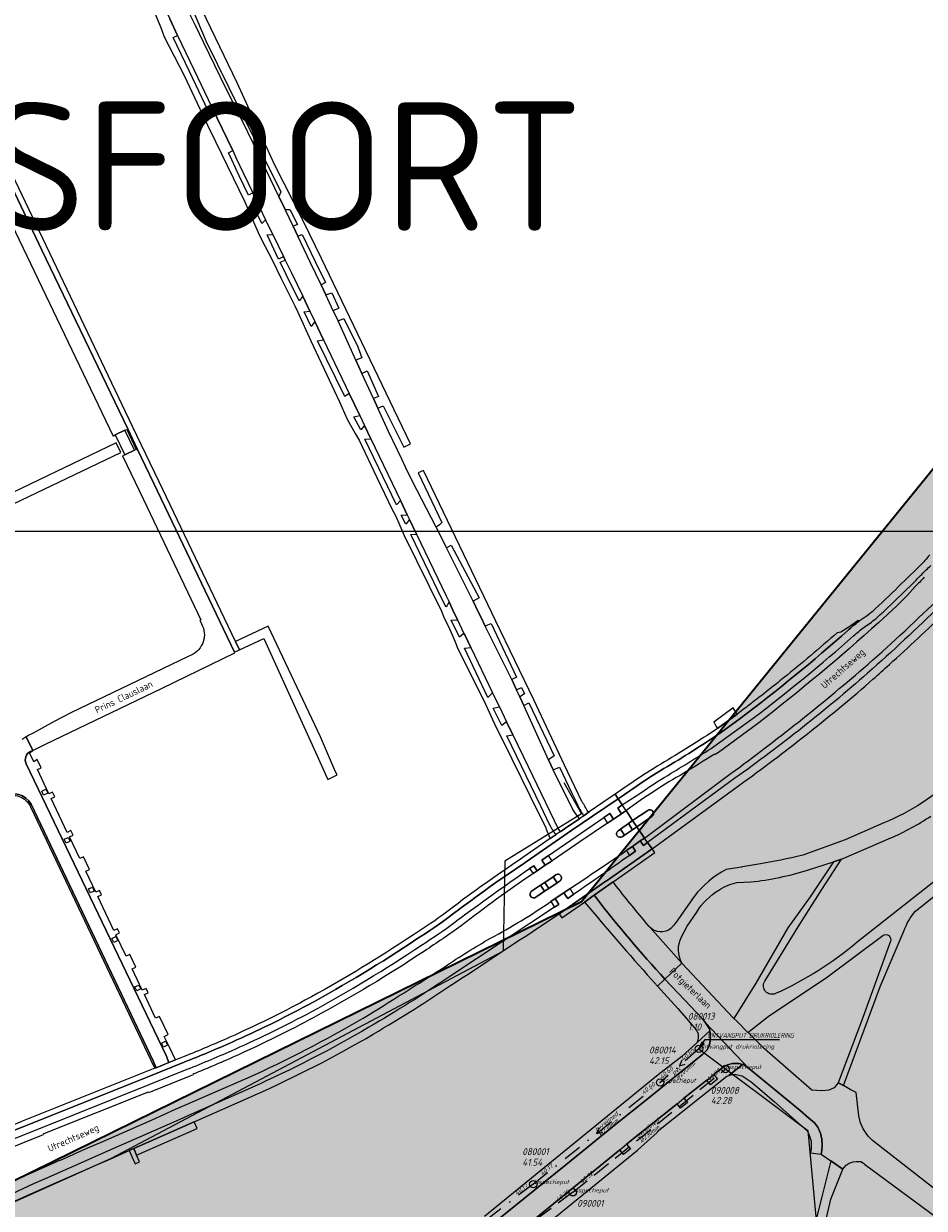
# Model space of a CAD drawing. Extents: x 148869 to 161638, y 453607 to 469810.
# Tile 127 of 256: x 153240 to 153485, y 461508 to 461830. Entities that reach past the tile are written whole.
import ezdxf
from ezdxf.enums import TextEntityAlignment as Align
from ezdxf.lldxf.tags import DXFTag

# ---------------------------------------------------------------- set-up
doc = ezdxf.new("R2010")
doc.units = 0
doc.header["$PDMODE"] = 32
doc.header["$PDSIZE"] = 2
doc.linetypes.add('RI-HWA', pattern=[7.4, 5, -2.4])
doc.linetypes.add('RI-VWA', pattern=[11, 5, -3, 0, -3])
doc.layers.get('0').update_dxf_attribs({"linetype": 'CONTINUOUS'})
doc.layers.get('DEFPOINTS').update_dxf_attribs({"linetype": 'CONTINUOUS'})
for name, color, linetype in [('2021', 41, 'CONTINUOUS'), ('2021 hatch', 41, 'CONTINUOUS'), ('B-OI-AANPIJLING', 1, 'CONTINUOUS')]:
    doc.layers.add(name, color=color, linetype=linetype)
for name, color, linetype, lineweight in [('B-OI-RI-BIJZONDERDERHEDEN-T18', 134, 'CONTINUOUS', 18), ('B-OI-RI-DRUKLEIDING-G-niet meenemen', 190, 'RI-PERS', 18), ('B-OI-RI-HWA-BOB-T18', 150, 'CONTINUOUS', 18), ('B-OI-RI-HWA-MATERIAAL-T18', 150, 'CONTINUOUS', 18), ('B-OI-RI-HWA-PUTDEKSELHOOGTE-T25', 150, 'CONTINUOUS', 25), ('B-OI-RI-HWA-PUTNUMMER-T25', 150, 'CONTINUOUS', 25), ('B-OI-RI-HWA_DIAMETER-T18', 150, 'CONTINUOUS', 18), ('B-OI-RI-HWA_RIOOLPUT-S', 150, 'CONTINUOUS', 25), ('B-OI-RI-HWA_TRANSPORTLEIDING-G', 150, 'RI-HWA', 18), ('B-OI-RI-STROOMRICHTING-S', 252, 'CONTINUOUS', 25), ('B-OI-RI-VWA-BOB-T18', 34, 'CONTINUOUS', 18), ('B-OI-RI-VWA-DIAMETER-T18', 34, 'CONTINUOUS', 18), ('B-OI-RI-VWA-MATERIAAL-T18', 34, 'CONTINUOUS', 18), ('B-OI-RI-VWA_PUTDEKSELHOOGTE-T25', 34, 'CONTINUOUS', 25), ('B-OI-RI-VWA_PUTNUMMER-T25', 34, 'CONTINUOUS', 25), ('B-OI-RI-VWA_RIOOLPUT-S', 34, 'CONTINUOUS', 25), ('B-OI-RI-VWA_TRANSPORTLEIDING-G', 34, 'RI-VWA', 18), ('B-RO-OG-TOPOGRAFIE-T18', 2, 'CONTINUOUS', 18), ('B-RO-VH-VERHARDING_ASFALT-GV', 251, 'CONTINUOUS', 18), ('B-RO-VH-VERHARDING_BEDRIJFSVLOERPLAAT-GV', 251, 'CONTINUOUS', 18), ('B-RO-VH-VERHARDING_FUNDERING_ZAND-GV', 251, 'CONTINUOUS', 18), ('B-RO-VH-VERHARDING_GRASBETONSTEEN-GV', 251, 'CONTINUOUS', 18), ('B-RO-VH-VERHARDING_HALFVERHARDING-GV', 251, 'CONTINUOUS', 18), ('B-RO-VH-VERHARDING_STRAATBAKSTEEN-GV', 251, 'CONTINUOUS', 18), ('N-OI-KG-BEHEERGRENS-G-2021', 221, 'XX-WERKGRENS', 35), ('X-XX-AL-TEKENBLAD-KADER-G-OZ', 1, 'CONTINUOUS', 25), ('X-XX-AL-TEKENBLAD-T25', 2, 'CONTINUOUS', 25)]:
    doc.layers.add(name, color=color, linetype=linetype, lineweight=lineweight)
doc.styles.add('NLCS-ISO-M1000-T35', font='NLCS-ISO.ttf', dxfattribs={"height": 3.5})
doc.styles.add('NLCS-ISO-M200-T18', font='NLCS-ISO.ttf', dxfattribs={"height": 0.36})
doc.styles.add('NLCS-ISO-M500-T18_CURSIEF', font='NLCS-ISO.ttf', dxfattribs={"oblique": 15, "height": 0.9})
doc.styles.add('NLCS-ISO-M750-T25_CURSIEF', font='NLCS-ISO.ttf', dxfattribs={"oblique": 15, "height": 1.875})
tags = doc.linetypes.add('RI-PERS', pattern='A,7,-2,["P",Standard,S=1.8,R=0,X=-0.5,Y=-0.9],-2,7,-2,[102,NLCS.SHX,S=1,R=180,X=0,Y=0],-2', length=22).pattern_tags.tags
tags[6] = DXFTag(74, 10)
doc.linetypes.add('XX-WERKGRENS', pattern='A,0,[137,NLCS.SHX,S=0.1,R=0,X=-1.1,Y=-1.35],-6', length=6)

# ---------------------------------------------------------------- blocks, each defined once
blk = doc.blocks.new('ACMAP_ANN_TEMPLATE_vwa-diam')
at = {"color": 0, "linetype": 'ByBlock', "style": 'NLCS-ISO-M500-T18_CURSIEF', "oblique": 15}
blk.add_attdef('vwa-diam', (0.3, -1.3), '', height=1.2, dxfattribs=at)
blk = doc.blocks.new('ACMAP_ANN_TEMPLATE_vwa-materiaal')
at = {"color": 0, "linetype": 'ByBlock', "style": 'NLCS-ISO-M500-T18_CURSIEF', "oblique": 15}
blk.add_attdef('vwa-mat', (0.3, 0.2), '', height=1.2, dxfattribs=at)
blk = doc.blocks.new('ACMAP_ANN_TEMPLATE_vwa-nap-l')
at = {"color": 0, "linetype": 'ByBlock', "style": 'NLCS-ISO-M500-T18_CURSIEF', "oblique": 15}
blk.add_attdef('vwa-nap-l', (3.3, 0.2), '', height=1.2, dxfattribs=at)
blk = doc.blocks.new('ACMAP_ANN_TEMPLATE_vwa-nap-r')
at = {"color": 0, "linetype": 'ByBlock', "style": 'NLCS-ISO-M500-T18_CURSIEF', "oblique": 15}
blk.add_attdef('vwa-nap-r', (-5.6, 0.2), '', height=1.2, dxfattribs=at)
blk = doc.blocks.new('ACMAP_ANN_TEMPLATE_type knoop')
at = {"layer": 'DEFPOINTS', "style": 'NLCS-ISO-M500-T18_CURSIEF', "oblique": 15}
blk.add_attdef('type_knoop', (0, 0), '', height=1.2, dxfattribs=at)
blk = doc.blocks.new('ACMAP_ANN_TEMPLATE_vwa-puth')
at = {"color": 0, "linetype": 'ByBlock', "style": 'NLCS-ISO-M750-T25_CURSIEF', "oblique": 15}
blk.add_attdef('vwa-puth', (-3, 5), '', height=1.88, dxfattribs=at)
blk = doc.blocks.new('ACMAP_ANN_TEMPLATE_vwa-putnr')
at = {"color": 0, "linetype": 'ByBlock', "style": 'NLCS-ISO-M750-T25_CURSIEF', "oblique": 15}
blk.add_attdef('vaw-putnr', (-3, 7.9), '', height=1.88, dxfattribs=at)
blk = doc.blocks.new('ACMAP_ANN_TEMPLATE_hwa-diam')
at = {"color": 0, "linetype": 'ByBlock', "style": 'NLCS-ISO-M500-T18_CURSIEF', "oblique": 15}
blk.add_attdef('hwa-diam', (-3.7, -1.3), '', height=1.2, dxfattribs=at)
blk = doc.blocks.new('ACMAP_ANN_TEMPLATE_hwa-materiaal')
at = {"color": 0, "linetype": 'ByBlock', "style": 'NLCS-ISO-M500-T18_CURSIEF', "oblique": 15}
blk.add_attdef('hwa-mat', (-3.7, 0.2), '', height=1.2, dxfattribs=at)
blk = doc.blocks.new('ACMAP_ANN_TEMPLATE_hwa-nap-l')
at = {"color": 0, "linetype": 'ByBlock', "style": 'NLCS-ISO-M500-T18_CURSIEF', "oblique": 15}
blk.add_attdef('hwa-nap-l', (3.3, 0.2), '', height=1.2, dxfattribs=at)
blk = doc.blocks.new('ACMAP_ANN_TEMPLATE_hwa-nap-r')
at = {"color": 0, "linetype": 'ByBlock', "style": 'NLCS-ISO-M500-T18_CURSIEF', "oblique": 15}
blk.add_attdef('hwa-nap-r', (-5.6, 0.2), '', height=1.2, dxfattribs=at)
blk = doc.blocks.new('ACMAP_ANN_TEMPLATE_hwa-puth')
at = {"color": 0, "linetype": 'ByBlock', "style": 'NLCS-ISO-M750-T25_CURSIEF', "oblique": 15}
blk.add_attdef('hwa-puth', (-9, -6.8), '', height=1.88, dxfattribs=at)
blk = doc.blocks.new('ACMAP_ANN_TEMPLATE_hwa-putnr')
at = {"color": 0, "linetype": 'ByBlock', "style": 'NLCS-ISO-M750-T25_CURSIEF', "oblique": 15}
blk.add_attdef('hwa-putnr', (-9, -4.1), '', height=1.88, dxfattribs=at)

msp = doc.modelspace()

# ---------------------------------------------------------------- hatches: boundary and pattern name
at = {"layer": '2021 hatch', "transparency": 33554636}
h = msp.add_hatch(color=256, dxfattribs=at)
h.dxf.hatch_style = 1
h.paths.add_polyline_path([(153826.57, 462066.25), (153947.46, 462191.01), (154055.28, 462277.11), (154084.55, 462323.51), (154239.31, 462326.82), (154306.49, 462353.82), (154388.2, 462469.94), (154437.2, 462500.14), (154551.66, 462589.48), (154652.94, 462620.29), (154689.97, 462631.74), (154910.27, 462447.69), (154936.89, 462395.54), (154956.69, 462367.04), (154981.01, 462341.27), (155014.96, 462312.37), (155089.08, 462252), (155130.97, 462169.29), (155163.94, 462056.17), (155148.2, 461966.87), (155196.02, 461912.58), (155217.82, 461862.57), (155303.92, 461822.34), (155485.37, 461548.33), (155521.4, 461502.48), (155581.82, 461452.82), (155601.14, 461355.07), (155613.01, 461296.61), (155560.2, 461155.81), (155085.91, 460999.21), (155039.1, 460983.21), (155010.86, 460976.06), (154725.47, 460991.08), (154655.4, 460953.15), (154605.07, 460869.27), (154486.06, 460830.39), (154402.82, 460843.98), (154171.11, 460596.17), (154145.15, 460533.59), (154069.54, 460287.95), (153971.58, 460462.91), (153513.93, 460549.99), (153569.41, 460682.03), (152881.49, 461034.8), (152904.11, 461239.2), (152951.54, 461324.49), (152972.83, 461377.93), (153021.69, 461437.41), (153109.43, 461452.97), (153391.54, 461591.62), (153665.34, 461928.76), (153805.21, 461951.08)])

# ---------------------------------------------------------------- linework, layer by layer
at = {"layer": '2021', "flags": 128}
msp.add_lwpolyline([(152951.54, 461324.49), (152972.83, 461377.93), (153021.69, 461437.41), (153109.43, 461452.97), (153391.54, 461591.62), (153665.34, 461928.76), (153805.21, 461951.08)], dxfattribs=at)
at = {"layer": 'B-OI-AANPIJLING', "flags": 128}
msp.add_lwpolyline([(153423.44, 461551.59), (153424.8, 461552.93), (153424.17, 461553.36), (153423.44, 461551.59), (153424.27, 461553.29), (153424.38, 461553.22), (153423.44, 461551.59), (153424.59, 461553.08), (153424.7, 461553), (153423.44, 461551.59), (153425.12, 461554.1), (153445.28, 461554.1)], dxfattribs=at)
at = {"layer": 'B-OI-RI-DRUKLEIDING-G-niet meenemen'}
for p, q in [((153386.66, 461623.94), (153391.53, 461615.44)), ((153391.53, 461615.44), (153370.63, 461602.56)), ((153370.63, 461602.56), (153370.2, 461578.09)), ((153370.2, 461578.09), (153263.66, 461521.78)), ((153423.44, 461551.59), (153453.03, 461529.38)), ((153453.03, 461529.38), (153455.89, 461498.47)), ((153263.66, 461521.78), (153212.3, 461498.7))]:
    msp.add_line(p, q, dxfattribs=at)
at = {"layer": 'B-OI-RI-HWA_RIOOLPUT-S'}
for p in [(153430.64, 461546.09), (153389.16, 461512.59)]:
    msp.add_point(p, dxfattribs=at)
at = {"layer": 'B-OI-RI-HWA_TRANSPORTLEIDING-G'}
for q in [(153430.64, 461546.09), (153344.27, 461479.25)]:
    msp.add_line((153389.16, 461512.59), q, dxfattribs=at)
at = {"layer": 'B-OI-RI-STROOMRICHTING-S'}
for points in [[(153418.77, 461548.49), (153418.14, 461547), (153419.7, 461547.4)], [(153396.3, 461530.08), (153395.62, 461528.61), (153397.2, 461528.95)]]:
    msp.add_lwpolyline(points, dxfattribs=at)
at = {"layer": 'B-OI-RI-VWA_RIOOLPUT-S'}
for p in [(153423.44, 461551.59), (153412.86, 461542.41), (153378.4, 461514.82)]:
    msp.add_point(p, dxfattribs=at)
at = {"layer": 'B-OI-RI-VWA_TRANSPORTLEIDING-G'}
for p, q in [((153423.44, 461551.59), (153412.86, 461542.41)), ((153378.4, 461514.82), (153412.86, 461542.41)), ((153378.4, 461514.82), (153347.33, 461491.06))]:
    msp.add_line(p, q, dxfattribs=at)
at = {"layer": 'B-RO-VH-VERHARDING_ASFALT-GV', "flags": 128}
for points in [[(153274.65, 461853.94), (153270.62, 461862.38), (153265.74, 461859.99), (153266.21, 461859.02), (153268.1, 461855.15), (153271.34, 461848.58), (153273.01, 461845.17), (153277.95, 461834.92), (153279.58, 461831.42), (153281.75, 461826.89), (153286.15, 461817.72), (153291.08, 461807.42), (153296.71, 461795.68), (153297.6, 461793.81), (153299.66, 461789.45), (153302.17, 461784.18), (153304.12, 461780.06), (153305.64, 461776.87)], [(153324.03, 461752.13), (153325.33, 461749.39), (153326.87, 461750.01), (153330.69, 461742.29), (153331.76, 461739.29), (153330.21, 461738.66), (153331.83, 461735.1), (153333.23, 461735.77), (153336.33, 461728.87), (153334.97, 461728.26), (153336.16, 461725.68), (153337.59, 461726.3), (153343.18, 461715.06), (153345.04, 461715.96), (153320.81, 461766.33), (153315.87, 461776.59), (153308.05, 461791.9), (153297.93, 461814.09), (153286.01, 461838.76), (153284.03, 461843.22)], [(153284.16, 461837.95), (153289.51, 461825.3), (153295.58, 461813.01), (153309.82, 461784.46), (153309.23, 461783.21), (153310.94, 461779.63), (153312.23, 461779.68), (153314.31, 461775.54), (153313.11, 461775.1), (153314.42, 461772.36), (153315.59, 461772.85), (153319.16, 461765.54), (153321.97, 461759.81), (153320.72, 461759.14), (153321.99, 461756.45), (153323.66, 461756.96), (153325.58, 461752.84), (153324.03, 461752.13)], [(153275.26, 461833.66), (153277.16, 461829.07), (153278.09, 461826.55), (153283.51, 461816.04), (153289.85, 461802.52), (153292.07, 461798.14), (153299.99, 461781.73), (153300.78, 461779.81), (153303.63, 461773.42), (153304.56, 461771.52), (153307.5, 461765.82), (153309.83, 461761.07), (153313.56, 461753.47), (153314.42, 461751.72), (153317.97, 461743.93), (153325.73, 461727.4), (153327.85, 461722.7), (153330.01, 461718.76), (153331.12, 461717), (153335.88, 461706.86), (153340.09, 461698.16), (153340.96, 461696.47), (153343.28, 461691.04), (153353.49, 461670.51), (153354.31, 461668.39), (153355.46, 461666.13), (153356.89, 461662.82), (153357.16, 461662.19), (153357.93, 461660.23), (153364.95, 461646.18), (153368.35, 461638.89), (153370.02, 461635.54), (153380.13, 461615.07), (153381.6, 461612.1)], [(153305.64, 461776.87), (153307.6, 461772.84), (153310.52, 461766.83), (153310.97, 461765.91), (153312.66, 461762.43), (153315.76, 461756.06), (153317.67, 461752.04), (153319.04, 461749.19), (153321.42, 461744.2), (153328.39, 461729.61), (153331.22, 461723.69), (153332.52, 461720.98), (153334.28, 461717.28), (153342.29, 461700.57), (153344.17, 461696.67), (153344.76, 461695.42), (153346.69, 461691.39), (153354.71, 461674.66), (153355.5, 461672.99), (153356.57, 461670.74), (153357.82, 461668.12), (153359.57, 461664.47), (153359.78, 461664.04), (153361.39, 461660.67), (153367.33, 461648.35), (153369.19, 461644.48), (153371.12, 461640.46), (153372.81, 461636.93), (153376.97, 461628.27), (153384.09, 461613.65), (153385.02, 461611.7), (153385.39, 461611.09), (153385.74, 461610.53), (153388.1, 461612.15), (153390.96, 461614.11), (153390.58, 461614.65), (153389.88, 461615.54), (153389.19, 461616.58), (153383.77, 461627.37), (153382.51, 461630.14), (153375.81, 461644.88), (153374.75, 461647.21), (153373.88, 461649.12), (153372.56, 461651.97), (153365.33, 461666.41), (153364.11, 461668.92), (153363.41, 461670.35), (153362.04, 461673.17), (153360.36, 461676.63), (153354.8, 461687.72), (153351.99, 461693.31), (153345.48, 461705.87), (153343.68, 461709.67), (153342.67, 461711.81), (153341.53, 461714.2), (153339.09, 461719.34), (153336.16, 461725.68), (153334.97, 461728.26), (153331.83, 461735.1), (153330.21, 461738.66), (153325.33, 461749.39), (153324.03, 461752.13), (153321.99, 461756.45), (153320.72, 461759.14), (153317.87, 461765.11), (153314.42, 461772.36), (153313.11, 461775.1), (153310.94, 461779.63), (153309.23, 461783.21), (153303.82, 461794.52), (153299.36, 461803.64), (153294.84, 461812.64), (153288.87, 461824.91), (153286.47, 461829.85), (153284.76, 461833.25)], [(153382.74, 461612.7), (153380.44, 461617.48), (153371.2, 461636.62), (153372.81, 461636.93), (153371.12, 461640.46), (153369.89, 461639.39), (153367.52, 461644.16), (153369.19, 461644.48), (153367.33, 461648.35), (153366.04, 461647.07), (153359.72, 461660.45), (153361.39, 461660.67), (153359.78, 461664.04), (153359.57, 461664.47), (153358.38, 461663.47), (153356.07, 461668.05), (153357.82, 461668.12), (153356.57, 461670.74), (153355.5, 461672.99), (153354.71, 461671.54), (153353.84, 461673.33), (153345.13, 461691.32), (153346.69, 461691.39), (153344.76, 461695.42), (153343.8, 461694.16), (153342.52, 461696.57), (153344.17, 461696.67), (153342.29, 461700.57), (153341.26, 461699.42), (153332.61, 461717.19), (153334.28, 461717.28), (153332.52, 461720.98), (153331.52, 461719.77), (153329.67, 461723.32), (153331.22, 461723.69), (153328.39, 461729.61), (153327.2, 461728.79), (153319.8, 461743.96), (153321.42, 461744.2), (153319.04, 461749.19), (153318.06, 461747.87), (153316.14, 461751.86), (153317.67, 461752.04), (153315.76, 461756.06), (153314.73, 461754.8), (153311.31, 461761.78), (153309.58, 461765.31), (153310.97, 461765.91), (153310.52, 461766.83), (153310.27, 461766.67), (153309.13, 461766.16), (153306.08, 461772.79), (153307.6, 461772.84), (153305.64, 461776.87), (153304.65, 461775.86), (153302.65, 461779.87), (153304.12, 461780.06), (153302.17, 461784.18), (153300.97, 461783.51), (153298.49, 461788.78), (153296.44, 461793.14), (153295.55, 461795.02), (153296.71, 461795.68), (153291.08, 461807.42), (153290.02, 461806.43), (153284.93, 461817.12), (153280.51, 461826.41), (153281.75, 461826.89), (153279.58, 461831.42)], [(153391.63, 461618.78), (153386.93, 461628.68), (153378.51, 461646.41), (153368.24, 461667.74), (153348.52, 461708.72), (153347.15, 461708.06), (153353.57, 461694.56), (153352.95, 461693.96), (153351.99, 461693.31), (153354.8, 461687.72), (153356.09, 461688.39), (153363.68, 461674.11), (153362.04, 461673.17), (153363.41, 461670.35), (153364.11, 461668.92), (153365.33, 461666.41), (153365.58, 461666.57), (153366.93, 461667.17), (153373.86, 461652.54), (153372.56, 461651.97), (153373.88, 461649.12), (153375.18, 461649.77), (153376.02, 461648), (153374.75, 461647.21), (153375.81, 461644.88), (153377.17, 461645.59), (153384.04, 461631.19), (153382.51, 461630.14), (153383.77, 461627.37), (153385.49, 461628.15), (153388.8, 461621.2), (153390.29, 461618.11)], [(153483.48, 461682.82), (153482.57, 461681.93), (153477.7, 461677.2)], [(153473.77, 461670.53), (153479.23, 461675.76), (153481.56, 461678.01)], [(153482.19, 461677.17), (153480.13, 461674.84)], [(153477.24, 461671.98), (153472.33, 461667.43)], [(153470.52, 461670.34), (153470.16, 461670.04)], [(153466.95, 461667.77), (153466.74, 461667.93), (153464.44, 461666.34), (153462, 461664.77), (153461.04, 461664.64), (153461.03, 461664.63)], [(153475.17, 461655.97), (153475.18, 461655.98)], [(153433.8, 461642.5), (153428.5, 461638.61)], [(153427.51, 461633.7), (153438.53, 461641.67)], [(153439.67, 461640.17), (153428.7, 461632.07), (153427.86, 461631.55), (153427.74, 461631.67)], [(153429.26, 461637.48), (153434.67, 461641.37)], [(153434.67, 461641.37), (153429.26, 461637.48)], [(153452.56, 461636.91), (153453.46, 461637.61)], [(153410.6, 461614.71), (153406.51, 461611.93), (153408.63, 461608.81), (153432.19, 461626.45)], [(153405.58, 461624.11), (153402.74, 461622.18), (153400.62, 461620.73), (153401.44, 461619.53), (153406.35, 461622.88)], [(153433.19, 461625.08), (153409.48, 461607.63), (153410.71, 461605.96)], [(153410.71, 461605.96), (153434.51, 461623.31)], [(153376.43, 461602.38), (153388.91, 461610.95), (153394.47, 461614.76), (153401.44, 461619.53), (153400.62, 461620.73), (153397.34, 461618.49), (153393.63, 461615.96), (153392, 461614.81), (153390.96, 461614.11), (153388.1, 461612.15), (153385.74, 461610.53), (153384.63, 461609.78), (153383.03, 461608.69), (153375.56, 461603.54)], [(153406.35, 461622.88), (153401.44, 461619.53), (153402.6, 461617.84), (153407.62, 461621.18)], [(153377.41, 461600.58), (153378.51, 461601.34), (153379.43, 461599.98), (153381.6, 461601.51), (153380.68, 461602.83), (153382.5, 461604.1), (153390.04, 461609.27), (153397.56, 461614.43), (153399.17, 461615.53), (153400.22, 461614.01), (153402.42, 461615.46), (153401.36, 461617.01), (153402.6, 461617.84), (153401.44, 461619.53), (153394.47, 461614.76), (153388.91, 461610.95), (153376.43, 461602.38)], [(153391.7, 461618.67), (153391.63, 461618.78)], [(153401.44, 461610.84), (153402.07, 461611.28), (153404.25, 461612.8), (153405.39, 461613.58), (153403.61, 461616.31), (153402.42, 461615.46), (153400.22, 461614.01), (153398.59, 461612.87), (153391.04, 461607.78)], [(153391.97, 461615.09), (153392, 461614.81), (153393.63, 461615.96), (153393.25, 461616.04)], [(153403.61, 461616.31), (153405.39, 461613.58), (153409.5, 461616.37)], [(153409.5, 461616.37), (153405.39, 461613.58)], [(153405.39, 461613.58), (153406.51, 461611.93), (153410.6, 461614.71)], [(153402.07, 461611.28), (153401.44, 461610.84)], [(153402.58, 461609.22), (153403.2, 461609.65), (153402.07, 461611.28)], [(153403.67, 461605.43), (153405.35, 461606.54), (153407.47, 461608.05), (153408.63, 461608.81), (153406.51, 461611.93), (153405.36, 461611.12), (153403.2, 461609.65), (153402.58, 461609.22)], [(153473.67, 461613.01), (153463.16, 461608.35), (153451.64, 461604.24)], [(153391.04, 461607.78), (153383.49, 461602.7), (153381.6, 461601.51), (153379.43, 461599.98), (153378.33, 461599.18)], [(153383.03, 461608.69), (153384.63, 461609.78)], [(153385.43, 461588.28), (153398.09, 461597.09), (153398.2, 461597.16), (153410.71, 461605.96), (153409.48, 461607.63), (153408.33, 461606.83), (153407.47, 461608.05), (153405.35, 461606.54), (153406.21, 461605.31), (153404.55, 461604.14)], [(153452.94, 461600.1), (153460.02, 461602.36), (153460.04, 461602.36), (153462.14, 461603.15), (153462.76, 461603.38), (153475.61, 461608.88)], [(153439.6, 461601.74), (153435.23, 461601.01), (153434.99, 461600.97), (153430.85, 461600.31)], [(153377.95, 461594.38), (153380.39, 461596.01), (153381.51, 461596.78), (153383.78, 461598.3), (153384.51, 461598.83)], [(153384.51, 461598.83), (153383.78, 461598.3), (153384.86, 461596.7)], [(153379.08, 461592.77), (153381.47, 461594.4), (153380.39, 461596.01), (153377.95, 461594.38)], [(153385.67, 461597.24), (153384.86, 461596.7), (153382.59, 461595.1), (153381.47, 461594.4), (153379.08, 461592.77)], [(153383.21, 461591.59), (153384.33, 461592.41), (153386.73, 461593.99), (153388.39, 461595.13)], [(153384.86, 461596.7), (153385.67, 461597.24)], [(153400.53, 461596.32), (153400.09, 461596.92), (153398.91, 461596.11), (153394.92, 461593.36)], [(153433.69, 461596.74), (153437.54, 461596.91)], [(153389.45, 461593.59), (153387.77, 461592.42), (153386.73, 461593.99), (153384.33, 461592.41), (153385.37, 461590.83), (153384.21, 461590.08), (153355.97, 461571.39)], [(153395.36, 461592.76), (153394.92, 461593.36), (153392.36, 461591.43)], [(153394.92, 461593.36), (153395.36, 461592.76)], [(153422.1, 461593.01), (153417.2, 461585.95), (153416.51, 461585.12), (153415.82, 461584.28)], [(153355.51, 461589.26), (153354.83, 461588.71)], [(153356.48, 461588.16), (153355.94, 461587.74)], [(153355.94, 461587.74), (153356.48, 461588.16)], [(153418.72, 461582), (153420.2, 461584.88), (153422.82, 461588.75)], [(153357.11, 461586.01), (153357.64, 461586.41)], [(153409.92, 461584.81), (153408.85, 461586.05)], [(153410.08, 461584.65), (153418.82, 461574.83)], [(153414.18, 461570.54), (153418.82, 461574.83), (153410.08, 461584.65)], [(153346.09, 461582.7), (153343.57, 461581.09)], [(153504.77, 461500), (153470.57, 461526.63), (153469.4, 461527.81), (153468.08, 461529.86), (153467.29, 461531.49), (153466.88, 461533.4), (153466.12, 461539.68), (153464.54, 461540.55), (153462.68, 461541.58), (153461.27, 461542.36), (153460.19, 461541.01), (153458.69, 461540.33), (153456.79, 461540.16), (153454.13, 461540.34), (153441.27, 461551.55), (153436.8, 461555.98), (153436.73, 461556.05), (153433.7, 461559.05), (153432.93, 461559.81), (153432.69, 461560.04), (153418.82, 461574.83), (153414.18, 461570.54), (153419.57, 461564.8), (153424.4, 461559.71), (153425.23, 461558.67), (153425.23, 461558.66), (153436.81, 461546.4), (153436.82, 461546.39), (153450.95, 461534.84), (153453.22, 461532.87), (153454.79, 461531.43), (153455.73, 461530.28), (153456.48, 461528.67), (153456.85, 461527), (153456.92, 461525.35), (153456.83, 461524.06), (153456.66, 461522.93), (153459.26, 461521.12), (153462.49, 461518.87), (153462.82, 461519.22), (153463.48, 461519.93), (153464.29, 461520.51), (153465.36, 461520.87), (153466.16, 461520.99), (153467.4, 461520.96), (153468.11, 461520.49), (153468.42, 461520.28), (153495.81, 461500)], [(153410.55, 461570.4), (153412.12, 461568.64), (153414.18, 461570.54)], [(153375.72, 461502.83), (153401.9, 461524.12), (153403.76, 461525.63), (153409.98, 461530.69), (153417.47, 461536.65), (153419.35, 461538.14), (153425.56, 461543.08), (153427.43, 461544.57), (153430.02, 461546.63), (153431.2, 461547.22), (153432.59, 461547.63), (153434.26, 461547.62), (153435.24, 461547.35), (153435.51, 461547.28), (153436.81, 461546.4), (153425.23, 461558.66), (153425.78, 461557.87), (153426.28, 461557.01), (153426.39, 461556.45), (153426.49, 461555.94), (153426.48, 461553.81), (153426.32, 461552.58), (153425.68, 461551.31), (153424.5, 461550.09), (153408.79, 461537.41), (153401.28, 461531.49), (153387.28, 461520.05), (153362.46, 461500)], [(153362.46, 461500), (153387.28, 461520.05), (153401.28, 461531.49), (153408.79, 461537.41), (153424.5, 461550.09), (153425.68, 461551.31), (153426.32, 461552.58), (153426.48, 461553.81), (153426.49, 461555.94), (153426.39, 461556.45), (153422.94, 461553.3), (153418.81, 461549.53), (153412.35, 461544.55), (153365.18, 461506.06)], [(153283.48, 461549.49), (153282.2, 461548.98), (153281.19, 461548.59), (153281.14, 461548.57), (153279.39, 461547.86), (153275.91, 461546.43), (153275.54, 461546.28), (153239.29, 461531.79), (153238.77, 461531.59), (153235.33, 461530.21), (153235.31, 461530.2), (153233.67, 461529.54), (153233.57, 461529.5), (153232.64, 461529.14), (153229.08, 461527.72), (153208.15, 461519.4), (153207.94, 461519.32)], [(153283.5, 461547.95), (153273.44, 461543.87), (153239.46, 461530.29), (153208.74, 461518.11)], [(153208.74, 461518.11), (153239.46, 461530.29), (153273.44, 461543.87), (153283.5, 461547.95)], [(153209.53, 461516.25), (153233.25, 461525.54), (153243.58, 461529.68), (153274.01, 461541.84), (153284.31, 461546.01)], [(153384.23, 461505.76), (153406.7, 461524.03), (153412.1, 461528.81), (153412.29, 461529.17), (153412.85, 461529.76), (153431.03, 461544.17), (153431.54, 461544.33), (153435.24, 461547.35), (153434.26, 461547.62), (153432.59, 461547.63), (153431.2, 461547.22), (153430.02, 461546.63), (153427.43, 461544.57), (153428.47, 461543.3), (153426.61, 461541.78), (153425.56, 461543.08), (153419.35, 461538.14), (153420.28, 461537), (153418.42, 461535.48), (153417.47, 461536.65), (153409.98, 461530.69), (153403.76, 461525.63), (153404.79, 461524.37), (153402.92, 461522.85), (153401.9, 461524.12), (153375.72, 461502.83)], [(153285.89, 461544.68), (153285.94, 461544.51), (153285.05, 461544.16), (153274.76, 461540.01), (153273.78, 461539.63), (153273.72, 461539.78), (153245.15, 461528.36), (153245.19, 461528.23), (153244.3, 461527.86), (153233.98, 461523.72), (153226.16, 461520.64), (153228.05, 461516.32), (153229.62, 461512.68), (153235.03, 461515.04), (153235.24, 461515.12), (153241.38, 461517.63), (153244.5, 461519.01)], [(153257.3, 461524.64), (153261.43, 461526.43), (153274.81, 461532.28), (153281.13, 461535.15), (153284.29, 461536.5), (153299.73, 461543.22), (153300.79, 461543.69)], [(153301.92, 461541.08), (153300.77, 461540.55), (153285.47, 461533.81), (153282.33, 461532.41), (153262.64, 461523.73), (153258.46, 461521.89), (153245.71, 461516.25), (153242.61, 461514.88), (153236.76, 461512.19), (153227.81, 461508.24), (153215.76, 461502.94), (153212.47, 461501.48), (153208.78, 461499.98), (153170.6, 461483.1), (153166.12, 461481.12), (153158.27, 461477.64), (153141.13, 461470.05)], [(153142.26, 461468.17), (153159.02, 461475.6), (153171.49, 461481.11), (153209.53, 461497.91), (153213.3, 461499.53), (153216.64, 461501.02), (153221.03, 461502.97), (153229.81, 461506.83), (153246.75, 461514.31), (153259.36, 461519.89), (153263.6, 461521.73), (153268.56, 461523.95), (153269.8, 461524.5), (153286.28, 461531.77), (153301.79, 461538.61), (153302.8, 461539.06)]]:
    msp.add_lwpolyline(points, dxfattribs=at)
at = {"layer": 'B-RO-VH-VERHARDING_ASFALT-GV'}
for points in [[(153486.14, 461685.83, -0.032632), (153483.48, 461682.82)], [(153483.96, 461680.5, -0.010267), (153486.49, 461682.93)], [(153481.56, 461678.01, -0.010238), (153483.96, 461680.5)], [(153484.68, 461679.7, -0.010573), (153482.19, 461677.17)], [(153477.7, 461677.2, -0.005198), (153470.52, 461670.34)], [(153480.13, 461674.84, -0.010611), (153477.24, 461671.98)], [(153468.14, 461655.01, 0.013876), (153488.01, 461673.34)], [(153489.14, 461672.12, -0.010865), (153469.26, 461653.62)], [(153468.08, 461668.55, 0.010493), (153466.95, 461667.77)], [(153470.16, 461670.04, -0.029226), (153468.08, 461668.55)], [(153468.31, 461666.17, 0.03474), (153471.46, 461668.45)], [(153471.46, 461668.45, 0.009119), (153473.77, 461670.53)], [(153475.18, 461655.98, 0.009909), (153490.63, 461670.51)], [(153434.67, 461641.37, 0.020187), (153463.9, 461665.25)], [(153463.9, 461665.25, -0.020187), (153434.67, 461641.37)], [(153472.33, 461667.43, -0.018137), (153439.67, 461640.17)], [(153463.9, 461665.25, -0.031596), (153466.95, 461667.77)], [(153466.95, 461667.77, 0.031596), (153463.9, 461665.25)], [(153465.42, 461663.79, -0.024476), (153468.31, 461666.17)], [(153438.53, 461641.67, 0.018672), (153465.42, 461663.79)], [(153461.03, 461664.63, -0.010204), (153446.34, 461652.28)], [(153470.73, 461652, 0.00297), (153475.17, 461655.97)], [(153432.19, 461626.45, 0.019532), (153468.14, 461655.01)], [(153469.26, 461653.62, -0.024313), (153433.19, 461625.08)], [(153446.34, 461652.28, -0.001561), (153444.47, 461650.78)], [(153444.47, 461650.78, -0.003476), (153439.14, 461646.58)], [(153453.46, 461637.61, 0.011659), (153470.73, 461652)], [(153439.14, 461646.58, -0.001612), (153437.07, 461644.99)], [(153437.07, 461644.99, -0.002433), (153433.8, 461642.5)], [(153428.5, 461638.61, -0.010557), (153413.07, 461628.94)], [(153413.85, 461627.72, 0.018903), (153429.26, 461637.48)], [(153429.26, 461637.48, -0.018903), (153413.85, 461627.72)], [(153434.51, 461623.31, 0.011751), (153452.56, 461636.91)], [(153414.93, 461625.88, 0.006333), (153427.51, 461633.7)], [(153427.74, 461631.67, -0.002765), (153419.3, 461626.45)], [(153419.3, 461626.45, 0.028593), (153403.61, 461616.31)], [(153413.07, 461628.94, 0.018999), (153405.58, 461624.11)], [(153406.35, 461622.88, -0.014821), (153413.85, 461627.72)], [(153413.85, 461627.72, 0.014821), (153406.35, 461622.88)], [(153407.62, 461621.18, -0.017082), (153414.93, 461625.88)], [(153493.08, 461625.88, -0.106646), (153473.67, 461613.01)], [(153390.29, 461618.11, 0.041883), (153391.97, 461615.09)], [(153393.25, 461616.04, 0.014866), (153391.7, 461618.67)], [(153410.6, 461614.71, 1.00932), (153409.5, 461616.37)], [(153409.5, 461616.37, -1.00932), (153410.6, 461614.71)], [(153475.61, 461608.88, 0.044317), (153486.42, 461614.79)], [(153381.6, 461612.1, 0.015256), (153383.03, 461608.69)], [(153384.63, 461609.78, -0.04493), (153382.74, 461612.7)], [(153401.44, 461610.84, 0.997064), (153402.58, 461609.22)], [(153402.58, 461609.22, -0.997064), (153401.44, 461610.84)], [(153396.09, 461600.29, 0.00103), (153403.67, 461605.43)], [(153404.55, 461604.14, -0.002662), (153397.07, 461598.85)], [(153451.64, 461604.24, -0.023983), (153439.6, 461601.74)], [(153375.56, 461603.54, 0.014043), (153355.51, 461589.26)], [(153376.43, 461602.38, 0.014861), (153356.48, 461588.16)], [(153356.48, 461588.16, -0.014861), (153376.43, 461602.38)], [(153357.64, 461586.41, -0.009139), (153377.41, 461600.58)], [(153378.33, 461599.18, 0.015766), (153358.76, 461584.99)], [(153385.67, 461597.24, 1.000709), (153384.51, 461598.83)], [(153384.51, 461598.83, -1.000709), (153385.67, 461597.24)], [(153388.39, 461595.13, 0.001256), (153396.09, 461600.29)], [(153397.07, 461598.85, -0.002814), (153389.45, 461593.59)], [(153430.85, 461600.31, 0.104504), (153422.1, 461593.01)], [(153437.54, 461596.91, 0.045793), (153452.94, 461600.1)], [(153377.95, 461594.38, 1.021835), (153379.08, 461592.77)], [(153379.08, 461592.77, -1.021835), (153377.95, 461594.38)], [(153408.85, 461586.05, -0.007363), (153400.53, 461596.32)], [(153422.82, 461588.75, -0.121242), (153428.84, 461594.71)], [(153428.84, 461594.71, -0.089892), (153433.69, 461596.74)], [(153366.76, 461581.62, 0.025816), (153383.21, 461591.59)], [(153392.36, 461591.43, 0.007952), (153410.55, 461570.4)], [(153414.18, 461570.54, -0.021583), (153395.36, 461592.76)], [(153395.36, 461592.76, 0.021583), (153414.18, 461570.54)], [(153354.83, 461588.71, -0.016592), (153346.09, 461582.7)], [(153355.94, 461587.74, -0.020862), (153346.76, 461581.44)], [(153346.76, 461581.44, 0.020862), (153355.94, 461587.74)], [(153357.13, 461569.58, 0.002126), (153385.43, 461588.28)], [(153348, 461579.75, 0.016588), (153357.11, 461586.01)], [(153358.76, 461584.99, -0.011459), (153348.8, 461578.12)], [(153410.08, 461584.65, -0.018743), (153409.92, 461584.81)], [(153415.82, 461584.28, -0.382742), (153410.08, 461584.65)], [(153346.76, 461581.44, -0.023735), (153317.02, 461563.44)], [(153317.02, 461563.44, 0.023735), (153346.76, 461581.44)], [(153354.33, 461573.88, -0.017891), (153366.76, 461581.62)], [(153418.82, 461574.83, -0.253312), (153418.72, 461582)], [(153343.57, 461581.09, -0.022892), (153316.35, 461564.76)], [(153317.99, 461561.6, 0.023503), (153348, 461579.75)], [(153348.8, 461578.12, -0.023297), (153318.74, 461560.11)], [(153332.17, 461559.91, 0.005866), (153354.33, 461573.88)], [(153355.97, 461571.39, -0.015674), (153333.73, 461557.42)], [(153334.9, 461555.56, 0.015442), (153357.13, 461569.58)], [(153316.35, 461564.76, -0.017942), (153295.97, 461554.75)], [(153317.02, 461563.44, -0.018678), (153296.56, 461553.4)], [(153296.56, 461553.4, 0.018678), (153317.02, 461563.44)], [(153297.38, 461551.51, 0.017852), (153317.99, 461561.6)], [(153318.74, 461560.11, -0.017741), (153298.09, 461549.89)], [(153300.79, 461543.69, 0.026589), (153332.17, 461559.91)], [(153333.73, 461557.42, -0.027154), (153301.92, 461541.08)], [(153302.8, 461539.06, 0.027646), (153334.9, 461555.56)], [(153295.97, 461554.75, -0.010648), (153283.48, 461549.49)], [(153296.56, 461553.4, -0.01159), (153283.5, 461547.95)], [(153283.5, 461547.95, 0.01159), (153296.56, 461553.4)], [(153284.31, 461546.01, 0.011088), (153297.38, 461551.51)], [(153298.09, 461549.89, -0.010235), (153285.89, 461544.68)], [(153244.5, 461519.01, 0.003681), (153257.3, 461524.64)]]:
    msp.add_lwpolyline(points, format="xyb", dxfattribs=at)
at = {"layer": 'B-RO-VH-VERHARDING_ASFALT-GV', "flags": 128}
for points in [[(153402.6, 461617.84), (153401.36, 461617.01), (153402.42, 461615.46), (153403.61, 461616.31)], [(153398.59, 461612.87), (153400.22, 461614.01), (153399.17, 461615.53), (153397.56, 461614.43), (153398.17, 461613.48)], [(153406.51, 461611.93), (153405.39, 461613.58), (153404.25, 461612.8), (153405.36, 461611.12)], [(153402.07, 461611.28), (153403.2, 461609.65), (153405.36, 461611.12), (153404.25, 461612.8)], [(153409.48, 461607.63), (153408.63, 461608.81), (153407.47, 461608.05), (153408.33, 461606.83)], [(153381.6, 461601.51), (153383.49, 461602.7), (153383.08, 461603.3), (153382.5, 461604.1), (153380.68, 461602.83)], [(153385.43, 461588.28), (153386.16, 461587.15), (153392.36, 461591.43), (153394.92, 461593.36), (153398.91, 461596.11), (153400.09, 461596.92), (153411.42, 461604.88), (153410.71, 461605.96), (153398.2, 461597.16), (153398.09, 461597.09)], [(153405.35, 461606.54), (153403.67, 461605.43), (153404.09, 461604.81), (153404.55, 461604.14), (153406.21, 461605.31)], [(153379.43, 461599.98), (153378.51, 461601.34), (153377.41, 461600.58), (153378.33, 461599.18)], [(153383.78, 461598.3), (153381.51, 461596.78), (153382.59, 461595.1), (153384.86, 461596.7)], [(153380.39, 461596.01), (153381.47, 461594.4), (153382.59, 461595.1), (153381.51, 461596.78)], [(153388.39, 461595.13), (153386.73, 461593.99), (153387.77, 461592.42), (153389.45, 461593.59), (153388.81, 461594.51)], [(153384.21, 461590.08), (153385.37, 461590.83), (153384.33, 461592.41), (153383.21, 461591.59)], [(153422.94, 461553.3), (153426.39, 461556.45), (153426.28, 461557.01), (153425.78, 461557.87), (153425.23, 461558.66), (153425.23, 461558.67), (153424.4, 461559.71), (153419.57, 461564.8), (153414.18, 461570.54), (153412.12, 461568.64), (153417.71, 461562.58), (153422.77, 461556.66), (153423.17, 461555.61), (153423.21, 461554.5)], [(153431.54, 461544.33), (153432.15, 461544.51), (153433.1, 461544.69), (153435.19, 461544.24), (153437.58, 461542.58), (153440.63, 461540.06), (153443.92, 461537.22), (153452.8, 461529.28), (153453.3, 461528.37), (153453.89, 461526.49), (153453.95, 461524.85), (153453.97, 461524.48), (153453.77, 461523.33), (153456.66, 461522.93), (153456.83, 461524.06), (153456.92, 461525.35), (153456.85, 461527), (153456.48, 461528.67), (153455.73, 461530.28), (153454.79, 461531.43), (153453.22, 461532.87), (153450.95, 461534.84), (153436.82, 461546.39), (153436.81, 461546.4), (153435.51, 461547.28), (153435.24, 461547.35)]]:
    msp.add_lwpolyline(points, close=True, dxfattribs=at)
at = {"layer": 'B-RO-VH-VERHARDING_BEDRIJFSVLOERPLAAT-GV'}
for points in [[(153241.94, 461618.09, 0.386219), (153234.33, 461620.36)], [(153234.6, 461619.91, -0.415932), (153241.78, 461617.35)]]:
    msp.add_lwpolyline(points, format="xyb", dxfattribs=at)
at = {"layer": 'B-RO-VH-VERHARDING_BEDRIJFSVLOERPLAAT-GV', "flags": 128}
msp.add_lwpolyline([(153241.78, 461617.35), (153275.39, 461546.59), (153275.54, 461546.28), (153275.91, 461546.43), (153275.67, 461547.05), (153275.09, 461548.28), (153241.94, 461618.09)], dxfattribs=at)
at = {"layer": 'B-RO-VH-VERHARDING_FUNDERING_ZAND-GV', "flags": 128}
for points in [[(153441.3, 461569.98), (153450.4, 461584.72), (153456.8, 461594.91), (153462.14, 461603.15), (153460.04, 461602.36), (153453.65, 461592.85), (153447.54, 461584.48), (153438.89, 461569.46), (153432.93, 461559.81), (153433.7, 461559.05), (153436.73, 461556.05), (153442.26, 461560.38), (153458.38, 461571.11), (153473.42, 461582.35)], [(153495.57, 461603.68), (153488.96, 461598.29), (153466.43, 461580.54)], [(153482.29, 461588.94), (153490.5, 461595.63)], [(153475.5, 461580.8), (153467.58, 461559.11), (153461.27, 461542.36), (153462.68, 461541.58), (153472.79, 461568.68), (153479.11, 461583.56)], [(153456.62, 461499.4), (153459.3, 461510.71), (153462.49, 461518.87), (153459.26, 461521.12), (153456.84, 461511.36), (153454.14, 461500.57)]]:
    msp.add_lwpolyline(points, dxfattribs=at)
at = {"layer": 'B-RO-VH-VERHARDING_FUNDERING_ZAND-GV'}
for points in [[(153479.11, 461583.56, -0.098564), (153482.29, 461588.94)], [(153473.42, 461582.35, -0.744786), (153475.5, 461580.8)], [(153466.43, 461580.54, -0.069715), (153444.27, 461566.6)], [(153444.27, 461566.6, -0.739539), (153441.3, 461569.98)]]:
    msp.add_lwpolyline(points, format="xyb", dxfattribs=at)
at = {"layer": 'B-RO-VH-VERHARDING_GRASBETONSTEEN-GV', "flags": 128}
msp.add_lwpolyline([(153269.8, 461524.5), (153270.6, 461522.69), (153287.05, 461529.97), (153286.28, 461531.77)], close=True, dxfattribs=at)
at = {"layer": 'B-RO-VH-VERHARDING_HALFVERHARDING-GV', "flags": 128}
for points in [[(153103.45, 461638.98), (153104.58, 461636.36), (153150.18, 461658.02), (153151.5, 461658.78), (153229.46, 461695.9), (153230.7, 461696.55), (153234.25, 461698.29), (153234.53, 461697.82), (153235.35, 461698.22), (153235.09, 461698.66), (153266.32, 461713.63), (153265.06, 461716.26), (153206.55, 461688.15), (153174.64, 461672.93)], [(153319.17, 461632.15), (153321.98, 461625.94), (153322.53, 461624.8), (153325.09, 461626.03), (153324.69, 461626.85), (153320.58, 461636.33), (153306.31, 461666.41), (153297.48, 461662.24), (153298.56, 461659.97), (153305.14, 461663.06)]]:
    msp.add_lwpolyline(points, close=True, dxfattribs=at)
at = {"layer": 'B-RO-VH-VERHARDING_STRAATBAKSTEEN-GV', "flags": 128}
for points in [[(153225.4, 461799.01), (153264.18, 461718.09), (153264.28, 461718.14), (153264.73, 461718.37), (153267.42, 461719.69), (153267.89, 461719.89), (153270.48, 461714.47), (153270.77, 461714.61), (153268.17, 461720.03), (153244.87, 461768.57), (153226.79, 461806.41), (153224.91, 461810.34), (153199.2, 461798.05), (153195.19, 461796.14), (153179.18, 461788.42), (153177.49, 461787.63), (153177.48, 461787.63), (153168.15, 461783.18), (153168.13, 461783.17)], [(153240.95, 461636.55), (153240.6, 461636.35), (153242.37, 461632.68), (153245.67, 461634.27), (153277.53, 461649.61), (153297.31, 461659.14), (153297.22, 461659.34), (153295.24, 461663.49), (153275.31, 461705.15), (153270.77, 461714.61), (153270.48, 461714.47), (153270.03, 461714.26), (153267.36, 461712.96), (153266.78, 461712.67), (153272.43, 461700.87), (153288.08, 461668.18), (153287.81, 461668.05), (153288.27, 461667.03)], [(153285.45, 461658.55), (153284.62, 461658.16), (153252.76, 461642.87), (153248.15, 461640.5), (153242.49, 461637.36)], [(153241.73, 461632.38), (153242.37, 461632.68), (153240.6, 461636.35)], [(153240.57, 461629.06), (153278.59, 461549.73), (153279.39, 461547.86), (153281.14, 461548.57), (153279.51, 461552.01), (153278.11, 461554.95), (153279.13, 461555.44), (153276.78, 461560.36), (153275.74, 461559.9), (153272.7, 461566.34), (153273.71, 461566.81), (153273.15, 461567.99), (153272.14, 461567.51), (153269.39, 461573.33), (153270.39, 461573.79), (153268.76, 461577.23), (153267.74, 461576.76), (153264.99, 461582.56), (153265.98, 461583.06), (153265.43, 461584.22), (153264.41, 461583.74), (153260.06, 461592.93), (153261.05, 461593.43), (153260.49, 461594.59), (153259.48, 461594.14), (153256.78, 461599.83), (153257.77, 461600.31), (153256.13, 461603.77), (153255.13, 461603.29), (153252.31, 461609.18), (153253.33, 461609.66), (153252.74, 461610.88), (153251.75, 461610.39), (153247.39, 461619.58), (153248.38, 461620.05), (153247.77, 461621.32), (153246.77, 461620.85), (153243.69, 461627.46), (153244.63, 461627.93), (153243.56, 461630.18), (153242.65, 461629.52), (153241.48, 461631.97), (153242.41, 461632.6), (153242.37, 461632.68), (153241.73, 461632.38)], [(153241.94, 461618.09), (153275.09, 461548.28), (153275.67, 461547.05), (153275.91, 461546.43), (153279.39, 461547.86), (153278.59, 461549.73), (153240.57, 461629.06)]]:
    msp.add_lwpolyline(points, dxfattribs=at)
for points in [[(153297.48, 461662.24), (153276.69, 461705.68), (153269.51, 461720.68), (153228.15, 461807.06), (153225.95, 461811.67), (153198.73, 461798.68), (153194.85, 461796.86), (153195.19, 461796.14), (153199.2, 461798.05), (153224.91, 461810.34), (153226.79, 461806.41), (153244.87, 461768.57), (153268.17, 461720.03), (153270.77, 461714.61), (153275.31, 461705.15), (153295.24, 461663.49), (153297.22, 461659.34), (153298.56, 461659.97)], [(153264.73, 461718.37), (153267.36, 461712.96), (153270.03, 461714.26), (153267.42, 461719.69)], [(153427.51, 461640.32), (153427.63, 461640.1), (153428.1, 461639.2), (153428.5, 461638.61), (153433.8, 461642.5), (153433.41, 461643.03), (153432.75, 461644.19)], [(153245.9, 461622.1), (153246.42, 461621.02), (153245.33, 461620.5), (153244.82, 461621.59)], [(153251.98, 461609.04), (153252.49, 461607.96), (153251.41, 461607.44), (153250.89, 461608.52)], [(153258.57, 461595.54), (153259.09, 461594.46), (153258.01, 461593.94), (153257.49, 461595.02)], [(153264.95, 461582.11), (153265.47, 461581.02), (153264.39, 461580.51), (153263.87, 461581.59)], [(153271.2, 461568.92), (153271.72, 461567.84), (153270.64, 461567.32), (153270.12, 461568.41)], [(153278.48, 461553.65), (153279, 461552.57), (153277.92, 461552.05), (153277.4, 461553.13)], [(153269.8, 461524.5), (153268.56, 461523.95), (153269.65, 461521.51), (153270.18, 461520.33), (153271.39, 461520.87), (153270.6, 461522.69)]]:
    msp.add_lwpolyline(points, close=True, dxfattribs=at)
at = {"layer": 'B-RO-VH-VERHARDING_STRAATBAKSTEEN-GV'}
for points in [[(153288.27, 461667.03, -0.432344), (153285.45, 461658.55)], [(153240.6, 461636.35, 0.010959), (153239.45, 461635.65)], [(153242.49, 461637.36, 0.014378), (153240.95, 461636.55)], [(153240.57, 461629.06, -0.411948), (153241.73, 461632.38)], [(153241.73, 461632.38, 0.411948), (153240.57, 461629.06)], [(153234.33, 461620.36, -0.386219), (153241.94, 461618.09)]]:
    msp.add_lwpolyline(points, format="xyb", dxfattribs=at)
at = {"layer": 'DEFPOINTS', "flags": 128}
msp.add_lwpolyline([(153121.43, 461261.77), (153121.43, 461692.27), (153736.43, 461692.27), (153736.43, 461359.39), (153671.1, 461359.39), (153671.1, 461365.44), (153595.48, 461365.44), (153595.48, 461261.77)], close=True, dxfattribs=at)
at = {"layer": 'N-OI-KG-BEHEERGRENS-G-2021', "flags": 128}
msp.add_lwpolyline([(153826.57, 462066.25), (153947.46, 462191.01), (154055.28, 462277.11), (154084.55, 462323.51), (154239.31, 462326.82), (154306.49, 462353.82), (154388.2, 462469.94), (154437.2, 462500.14), (154551.66, 462589.48), (154652.94, 462620.29), (154689.97, 462631.74), (154910.27, 462447.69), (154936.89, 462395.54), (154956.69, 462367.04), (154981.01, 462341.27), (155014.96, 462312.37), (155089.08, 462252), (155130.97, 462169.29), (155163.94, 462056.17), (155148.2, 461966.87), (155196.02, 461912.58), (155217.82, 461862.57), (155303.92, 461822.34), (155485.37, 461548.33), (155521.4, 461502.48), (155581.82, 461452.82), (155601.14, 461355.07), (155613.01, 461296.61), (155560.2, 461155.81), (155085.91, 460999.21), (155039.1, 460983.21), (155010.86, 460976.06), (154725.47, 460991.08), (154655.4, 460953.15), (154605.07, 460869.27), (154486.06, 460830.39), (154402.82, 460843.98), (154171.11, 460596.17), (154145.15, 460533.59), (154069.54, 460287.95), (153971.58, 460462.91), (153513.93, 460549.99), (153569.41, 460682.03), (152881.49, 461034.8), (152904.11, 461239.2), (152951.54, 461324.49), (152972.83, 461377.93), (153021.69, 461437.41), (153109.43, 461452.97), (153391.54, 461591.62), (153665.34, 461928.76), (153805.21, 461951.08)], close=True, dxfattribs=at)
at = {"layer": 'X-XX-AL-TEKENBLAD-KADER-G-OZ'}
msp.add_lwpolyline([(153121.43, 461692.27), (153736.43, 461692.27), (153736.43, 461261.77), (153121.43, 461261.77)], close=True, dxfattribs=at)

# ---------------------------------------------------------------- block references
at = {"layer": 'B-OI-RI-HWA-BOB-T18'}
for name, p, rotation, values in [('ACMAP_ANN_TEMPLATE_hwa-nap-r', (153430.64, 461546.09), 38.92497136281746, {'hwa-nap-r': '40.97'}), ('ACMAP_ANN_TEMPLATE_hwa-nap-l', (153389.16, 461512.59), 38.92497136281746, {'hwa-nap-l': '40.32'}), ('ACMAP_ANN_TEMPLATE_hwa-nap-l', (153382.5, 461507.8), 36.60143451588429, {'hwa-nap-l': '40.30'})]:
    msp.add_blockref(name, p, dxfattribs=dict(at, rotation=rotation)).add_auto_attribs(values)
at = {"layer": 'B-OI-RI-HWA-MATERIAAL-T18', "rotation": 38.92497136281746}
msp.add_blockref('ACMAP_ANN_TEMPLATE_hwa-materiaal', (153409.9, 461529.34), dxfattribs=at).add_auto_attribs({'hwa-mat': 'b+relined'})
at = {"layer": 'B-OI-RI-HWA-PUTDEKSELHOOGTE-T25'}
msp.add_blockref('ACMAP_ANN_TEMPLATE_hwa-puth', (153435.64, 461543.43), dxfattribs=at).add_auto_attribs({'hwa-puth': '42.28'})
at = {"layer": 'B-OI-RI-HWA-PUTNUMMER-T25'}
for p, values in [((153435.64, 461543.43), {'hwa-putnr': '090008'}), ((153399.33, 461512.76), {'hwa-putnr': '090001'})]:
    msp.add_blockref('ACMAP_ANN_TEMPLATE_hwa-putnr', p, dxfattribs=at).add_auto_attribs(values)
at = {"layer": 'B-OI-RI-HWA_DIAMETER-T18', "rotation": 38.92497136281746}
msp.add_blockref('ACMAP_ANN_TEMPLATE_hwa-diam', (153409.9, 461529.34), dxfattribs=at).add_auto_attribs({'hwa-diam': '%%c230mm.'})
at = {"layer": 'B-OI-RI-VWA-BOB-T18'}
for name, p, rotation, values in [('ACMAP_ANN_TEMPLATE_vwa-nap-l', (153416.77, 461545.92), 40.9473544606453, {'vwa-nap-l': '40.65'}), ('ACMAP_ANN_TEMPLATE_vwa-nap-r', (153417.71, 461546.76), 40.9473544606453, {'vwa-nap-r': '40.60'}), ('ACMAP_ANN_TEMPLATE_vwa-nap-r', (153412.86, 461542.41), 38.68210548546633, {'vwa-nap-r': '40.60'}), ('ACMAP_ANN_TEMPLATE_vwa-nap-l', (153378.4, 461514.82), 38.68210548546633, {'vwa-nap-l': '40.17'}), ('ACMAP_ANN_TEMPLATE_vwa-nap-l', (153371.36, 461509.58), 37.40604111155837, {'vwa-nap-l': '40.17'})]:
    msp.add_blockref(name, p, dxfattribs=dict(at, rotation=rotation)).add_auto_attribs(values)
at = {"layer": 'B-OI-RI-VWA-DIAMETER-T18'}
for p, rotation, values in [((153416.58, 461543.95), 40.9473544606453, {'vwa-diam': '%%c200mm.'}), ((153395.63, 461528.61), 38.68210548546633, {'vwa-diam': '%%c230mm.'})]:
    msp.add_blockref('ACMAP_ANN_TEMPLATE_vwa-diam', p, dxfattribs=dict(at, rotation=rotation)).add_auto_attribs(values)
at = {"layer": 'B-OI-RI-VWA-MATERIAAL-T18'}
for p, rotation, values in [((153416.58, 461543.95), 40.9473544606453, {'vwa-mat': 'pvc'}), ((153395.63, 461528.61), 38.68210548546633, {'vwa-mat': 'b+relined'})]:
    msp.add_blockref('ACMAP_ANN_TEMPLATE_vwa-materiaal', p, dxfattribs=dict(at, rotation=rotation)).add_auto_attribs(values)
at = {"layer": 'B-OI-RI-VWA_PUTDEKSELHOOGTE-T25'}
for p, values in [((153423.44, 461551.59), {'vwa-puth': '1.10'}), ((153412.86, 461542.41), {'vwa-puth': '42.15'}), ((153378.4, 461514.82), {'vwa-puth': '41.54'})]:
    msp.add_blockref('ACMAP_ANN_TEMPLATE_vwa-puth', p, dxfattribs=at).add_auto_attribs(values)
at = {"layer": 'B-OI-RI-VWA_PUTNUMMER-T25'}
for p, values in [((153423.44, 461551.59), {'vaw-putnr': '080013'}), ((153412.86, 461542.41), {'vaw-putnr': '080014'}), ((153378.4, 461514.82), {'vaw-putnr': '080001'})]:
    msp.add_blockref('ACMAP_ANN_TEMPLATE_vwa-putnr', p, dxfattribs=at).add_auto_attribs(values)
at = {"layer": 'DEFPOINTS'}
for p, values in [((153423.44, 461551.59), {'type_knoop': 'ontvangput drukriolering'}), ((153430.64, 461546.09), {'type_knoop': 'inspectieput'}), ((153412.86, 461542.41), {'type_knoop': 'inspectieput'}), ((153378.4, 461514.82), {'type_knoop': 'inspectieput'}), ((153389.16, 461512.59), {'type_knoop': 'inspectieput'})]:
    msp.add_blockref('ACMAP_ANN_TEMPLATE_type knoop', p, dxfattribs=at).add_auto_attribs(values)

# ---------------------------------------------------------------- texts
at = {"layer": 'B-OI-RI-BIJZONDERDERHEDEN-T18', "style": 'NLCS-ISO-M500-T18_CURSIEF', "oblique": 15, "width": 0.8}
msp.add_text('ONTVANGPUT DRUKRIOLERING', height=1.35, dxfattribs=at).set_placement((153425.63, 461554.56))
at = {"layer": 'B-RO-OG-TOPOGRAFIE-T18', "style": 'NLCS-ISO-M200-T18'}
for s, rotation, p in [('Utrechtseweg', 41.3, (153462.7, 461654.7)), ('Prins Clauslaan', 25.7, (153267.08, 461647.22)), ('Potgieterlaan', 316.1, (153420.91, 461567.87)), ('Utrechtseweg', 23.7, (153253.48, 461527.1))]:
    msp.add_text(s, height=1.875, rotation=rotation, dxfattribs=at).set_placement(p, align=Align.MIDDLE)
at = {"layer": 'X-XX-AL-TEKENBLAD-T25', "style": 'NLCS-ISO-M1000-T35'}
msp.add_text('2021 AMERSFOORT', height=35, dxfattribs=at).set_placement((153009.74, 461773.88))

doc.saveas('drawing.dxf')
